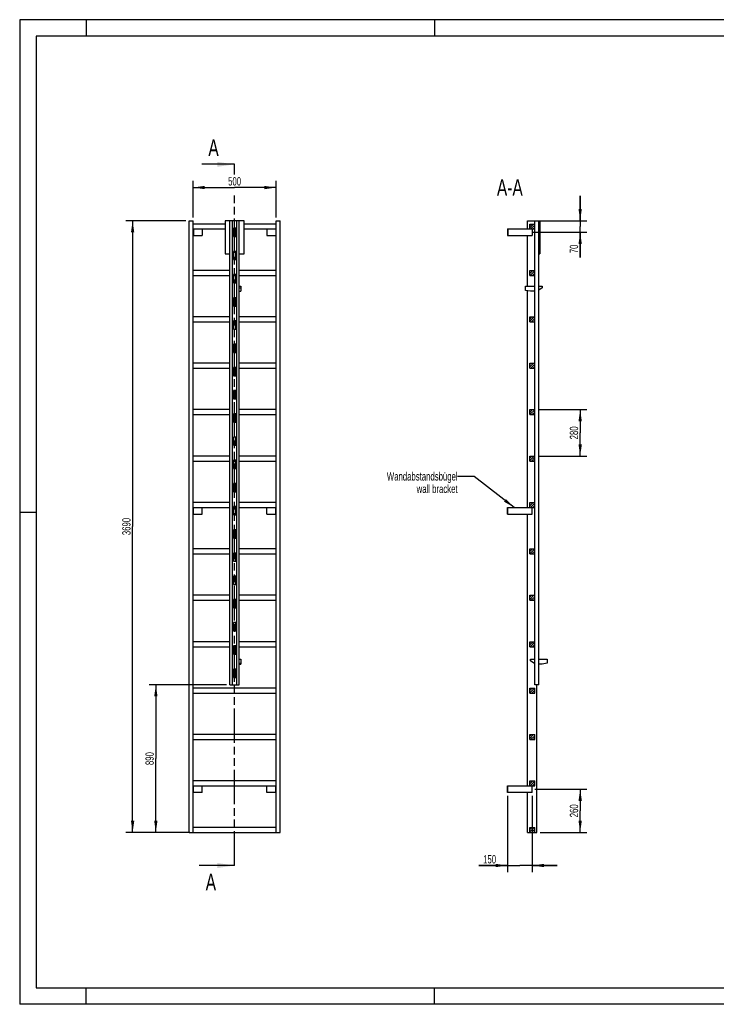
# Model space of a CAD drawing. Header units: millimetres. Extents: x 0 to 8400, y 0 to 5940.
# Tile 1 of 2: x 0 to 4200, y 0 to 5940. Entities that reach past the tile are written whole.
import ezdxf

# ---------------------------------------------------------------- set-up
doc = ezdxf.new("R2010")
doc.units = ezdxf.units.MM
doc.header["$LTSCALE"] = 462
doc.linetypes.add('PHANTOM', pattern=[0.8, 0.45, -0.05, 0.1, -0.05, 0.1, -0.05])
doc.layers.get('0').update_dxf_attribs({"linetype": 'CONTINUOUS'})
for name, color, linetype in [('050_DIMENSIONING', 7, 'CONTINUOUS'), ('053_NOTES', 7, 'CONTINUOUS'), ('HATCHING_BL0', 7, 'CONTINUOUS')]:
    doc.layers.add(name, color=color, linetype=linetype)
doc.styles.get("Standard").update_dxf_attribs({"font": 'txt', "width": 0.7})
doc.dimstyles.new('DIMSTYLE_1', dxfattribs={"dimtxt": 50, "dimasz": 70, "dimexe": 2, "dimexo": 1, "dimtad": 1, "dimdec": 1, "dimtxsty": 'Standard', "dimblk": '_FILLED', "dimblk1": '_FILLED', "dimblk2": '_FILLED', "dimcen": 0.09, "dimazin": 2, "dimtp": 0.8, "dimtm": 0.8, "dimtfac": 1, "dimtdec": 1, "dimtofl": 0, "dimtmove": 0, "dimatfit": 3, "dimldrblk": '_FILLED', "dimfxl": 1, "dimtolj": 1, "dimarcsym": 0})
doc.dimstyles.new('DIMSTYLE_2', dxfattribs={"dimtxt": 50, "dimasz": 70, "dimexe": 2, "dimexo": 1, "dimtad": 1, "dimdec": 1, "dimtxsty": 'Standard', "dimblk": '_FILLED', "dimblk1": '_FILLED', "dimblk2": '_FILLED', "dimcen": 0.09, "dimazin": 2, "dimtp": 0.5, "dimtm": 0.5, "dimtfac": 1, "dimtdec": 1, "dimtofl": 0, "dimtmove": 0, "dimatfit": 3, "dimldrblk": '_FILLED', "dimfxl": 1, "dimtolj": 1, "dimarcsym": 0})
doc.dimstyles.new('DIMSTYLE_3', dxfattribs={"dimtxt": 50, "dimasz": 70, "dimexe": 2, "dimexo": 1, "dimtad": 1, "dimdec": 1, "dimtxsty": 'Standard', "dimblk": '_FILLED', "dimblk1": '_FILLED', "dimblk2": '_FILLED', "dimcen": 0.09, "dimazin": 2, "dimtp": 0.3, "dimtm": 0.3, "dimtfac": 1, "dimtdec": 1, "dimtofl": 0, "dimtmove": 0, "dimatfit": 3, "dimldrblk": '_FILLED', "dimfxl": 1, "dimtolj": 1, "dimarcsym": 0})
doc.dimstyles.new('DIMSTYLE_4', dxfattribs={"dimtxt": 50, "dimasz": 70, "dimexe": 2, "dimexo": 1, "dimtad": 1, "dimtxsty": 'Standard', "dimblk": '_FILLED', "dimblk1": '_FILLED', "dimblk2": '_FILLED', "dimcen": 0.09, "dimazin": 2, "dimtp": 0.5, "dimtm": 0.5, "dimtfac": 1, "dimtofl": 0, "dimtmove": 0, "dimatfit": 3, "dimldrblk": '_FILLED', "dimfxl": 1, "dimtolj": 1, "dimarcsym": 0})
doc.dimstyles.new('DIMSTYLE_5', dxfattribs={"dimtxt": 50, "dimasz": 70, "dimexe": 2, "dimexo": 1, "dimtad": 1, "dimtxsty": 'Standard', "dimblk": '_FILLED', "dimblk1": '_FILLED', "dimblk2": '_FILLED', "dimcen": 0.09, "dimazin": 2, "dimtp": 2, "dimtm": 2, "dimtfac": 1, "dimtofl": 0, "dimtmove": 0, "dimatfit": 3, "dimldrblk": '_FILLED', "dimfxl": 1, "dimtolj": 1, "dimarcsym": 0})
doc.dimstyles.new('DIMSTYLE_6', dxfattribs={"dimtxt": 50, "dimasz": 70, "dimexe": 2, "dimexo": 1, "dimtad": 1, "dimtxsty": 'Standard', "dimblk": '_FILLED', "dimblk1": '_FILLED', "dimblk2": '_FILLED', "dimcen": 0.09, "dimazin": 2, "dimtp": 0.8, "dimtm": 0.8, "dimtfac": 1, "dimtofl": 0, "dimtmove": 0, "dimatfit": 3, "dimldrblk": '_FILLED', "dimfxl": 1, "dimtolj": 1, "dimarcsym": 0})
doc.dimstyles.get("Standard").update_dxf_attribs({"dimtxt": 50, "dimasz": 70, "dimexe": 2, "dimexo": 1, "dimtad": 1, "dimtxsty": 'Standard', "dimblk": '_FILLED', "dimblk1": '_FILLED', "dimblk2": '_FILLED', "dimcen": 0.09, "dimazin": 2, "dimtol": 1, "dimtp": 0.01, "dimtm": 0.01, "dimtfac": 1, "dimtofl": 0, "dimtmove": 0, "dimatfit": 3, "dimldrblk": '_FILLED', "dimfxl": 1, "dimtolj": 1, "dimarcsym": 0})

# ---------------------------------------------------------------- blocks, each defined once
blk = doc.blocks.new('_FILLED')
at = {"color": 0, "linetype": 'ByBlock'}
blk.add_solid([(0, 0), (-1, 0.143), (-1, -0.143)], dxfattribs=at)
blk = doc.blocks.new('*D2')
at = {"layer": '050_DIMENSIONING', "color": 2, "linetype": 'Continuous', "transparency": 16777216}
for p, q in [((1045.8, 4747.4), (1045.8, 4967.4)), ((1545.8, 4747.4), (1545.8, 4967.4)), ((1045.8, 4927.4), (1295.8, 4927.4)), ((1545.8, 4927.4), (1295.8, 4927.4))]:
    blk.add_line(p, q, dxfattribs=at)
at = {"layer": '050_DIMENSIONING', "color": 2, "linetype": 'Continuous', "transparency": 16777216, "xscale": 70, "yscale": 70, "zscale": 70, "rotation": 180}
blk.add_blockref('_FILLED', (1045.8, 4927.4), dxfattribs=at)
at = {"layer": '050_DIMENSIONING', "color": 2, "linetype": 'Continuous', "transparency": 16777216, "xscale": 70, "yscale": 70, "zscale": 70}
blk.add_blockref('_FILLED', (1545.8, 4927.4), dxfattribs=at)
at = {"layer": '050_DIMENSIONING', "color": 2, "linetype": 'Continuous', "transparency": 16777216, "insert": (1295.8, 4989.9), "char_height": 50, "width": 171.429, "attachment_point": 2, "line_spacing_factor": 0.9}
blk.add_mtext('500', dxfattribs=at)
blk = doc.blocks.new('*D3')
at = {"layer": '050_DIMENSIONING', "color": 2, "linetype": 'Continuous', "transparency": 16777216}
for p, q in [((3106.7, 1297.4), (3419.3, 1297.4)), ((3379.3, 1297.4), (3379.3, 1167.4)), ((3379.3, 1037.4), (3379.3, 1167.4)), ((3138.8, 1037.4), (3419.3, 1037.4))]:
    blk.add_line(p, q, dxfattribs=at)
at = {"layer": '050_DIMENSIONING', "color": 2, "linetype": 'Continuous', "transparency": 16777216, "xscale": 70, "yscale": 70, "zscale": 70}
for p, rotation in [((3379.3, 1297.4), 90), ((3379.3, 1037.4), 270)]:
    blk.add_blockref('_FILLED', p, dxfattribs=dict(at, rotation=rotation))
at = {"layer": '050_DIMENSIONING', "color": 2, "linetype": 'Continuous', "transparency": 16777216, "insert": (3316.8, 1167.4), "char_height": 50, "width": 176.786, "attachment_point": 2, "rotation": 90, "line_spacing_factor": 0.9}
blk.add_mtext('260', dxfattribs=at)
blk = doc.blocks.new('*D4')
at = {"layer": '050_DIMENSIONING', "color": 2, "linetype": 'Continuous', "transparency": 16777216}
for p, q in [((3379.3, 4727.4), (3379.3, 4877.4)), ((3379.3, 4877.4), (3379.3, 4692.4)), ((3138.8, 4727.4), (3419.3, 4727.4)), ((3095.9, 4657.4), (3419.3, 4657.4)), ((3379.3, 4504.7), (3379.3, 4692.4)), ((3379.3, 4657.4), (3379.3, 4504.7))]:
    blk.add_line(p, q, dxfattribs=at)
at = {"layer": '050_DIMENSIONING', "color": 2, "linetype": 'Continuous', "transparency": 16777216, "xscale": 70, "yscale": 70, "zscale": 70}
for p, rotation in [((3379.3, 4727.4), 270), ((3379.3, 4657.4), 90)]:
    blk.add_blockref('_FILLED', p, dxfattribs=dict(at, rotation=rotation))
at = {"layer": '050_DIMENSIONING', "color": 2, "linetype": 'Continuous', "transparency": 16777216, "insert": (3316.8, 4583.3), "char_height": 50, "width": 117.857, "attachment_point": 3, "rotation": 90, "line_spacing_factor": 0.9}
blk.add_mtext('70', dxfattribs=at)
blk = doc.blocks.new('*D5')
at = {"layer": '050_DIMENSIONING', "color": 2, "linetype": 'Continuous', "transparency": 16777216}
for p, q in [((2940.3, 1257.4), (2940.3, 797.4)), ((3090.3, 1257.4), (3090.3, 797.4)), ((2940.3, 837.4), (2768.9, 837.4)), ((2768.9, 837.4), (3015.3, 837.4)), ((3240.3, 837.4), (3015.3, 837.4)), ((3090.3, 837.4), (3240.3, 837.4))]:
    blk.add_line(p, q, dxfattribs=at)
at = {"layer": '050_DIMENSIONING', "color": 2, "linetype": 'Continuous', "transparency": 16777216, "xscale": 70, "yscale": 70, "zscale": 70}
blk.add_blockref('_FILLED', (2940.3, 837.4), dxfattribs=at)
at = {"layer": '050_DIMENSIONING', "color": 2, "linetype": 'Continuous', "transparency": 16777216, "xscale": 70, "yscale": 70, "zscale": 70, "rotation": 180}
blk.add_blockref('_FILLED', (3090.3, 837.4), dxfattribs=at)
at = {"layer": '050_DIMENSIONING', "color": 2, "linetype": 'Continuous', "transparency": 16777216, "insert": (2872.5, 899.9), "char_height": 50, "width": 155.357, "attachment_point": 3, "line_spacing_factor": 0.9}
blk.add_mtext('150', dxfattribs=at)
blk = doc.blocks.new('*D6')
at = {"layer": '050_DIMENSIONING', "color": 2, "linetype": 'Continuous', "transparency": 16777216}
for p, q in [((1000.8, 4727.4), (640.8, 4727.4)), ((680.8, 4727.4), (680.8, 2882.4)), ((680.8, 1037.4), (680.8, 2882.4)), ((1000.8, 1037.4), (640.8, 1037.4))]:
    blk.add_line(p, q, dxfattribs=at)
at = {"layer": '050_DIMENSIONING', "color": 2, "linetype": 'Continuous', "transparency": 16777216, "xscale": 70, "yscale": 70, "zscale": 70}
for p, rotation in [((680.8, 4727.4), 90), ((680.8, 1037.4), 270)]:
    blk.add_blockref('_FILLED', p, dxfattribs=dict(at, rotation=rotation))
at = {"layer": '050_DIMENSIONING', "color": 2, "linetype": 'Continuous', "transparency": 16777216, "insert": (618.3, 2882.4), "char_height": 50, "width": 230.357, "attachment_point": 2, "rotation": 90, "line_spacing_factor": 0.9}
blk.add_mtext('3690', dxfattribs=at)
blk = doc.blocks.new('*D7')
at = {"layer": '050_DIMENSIONING', "color": 2, "linetype": 'Continuous', "transparency": 16777216}
for p, q in [((1247.8, 1927.4), (780.8, 1927.4)), ((820.8, 1927.4), (820.8, 1482.4)), ((820.8, 1037.4), (820.8, 1482.4)), ((1025.8, 1037.4), (780.8, 1037.4))]:
    blk.add_line(p, q, dxfattribs=at)
at = {"layer": '050_DIMENSIONING', "color": 2, "linetype": 'Continuous', "transparency": 16777216, "xscale": 70, "yscale": 70, "zscale": 70}
for p, rotation in [((820.8, 1927.4), 90), ((820.8, 1037.4), 270)]:
    blk.add_blockref('_FILLED', p, dxfattribs=dict(at, rotation=rotation))
at = {"layer": '050_DIMENSIONING', "color": 2, "linetype": 'Continuous', "transparency": 16777216, "insert": (758.3, 1482.4), "char_height": 50, "width": 176.786, "attachment_point": 2, "rotation": 90, "line_spacing_factor": 0.9}
blk.add_mtext('890', dxfattribs=at)
blk = doc.blocks.new('*D8')
at = {"layer": '050_DIMENSIONING', "color": 2, "linetype": 'Continuous', "transparency": 16777216}
for p, q in [((3125.3, 3587.4), (3419.3, 3587.4)), ((3379.3, 3587.4), (3379.3, 3447.4)), ((3379.3, 3307.4), (3379.3, 3447.4)), ((3125.3, 3307.4), (3419.3, 3307.4))]:
    blk.add_line(p, q, dxfattribs=at)
at = {"layer": '050_DIMENSIONING', "color": 2, "linetype": 'Continuous', "transparency": 16777216, "xscale": 70, "yscale": 70, "zscale": 70}
for p, rotation in [((3379.3, 3587.4), 90), ((3379.3, 3307.4), 270)]:
    blk.add_blockref('_FILLED', p, dxfattribs=dict(at, rotation=rotation))
at = {"layer": '050_DIMENSIONING', "color": 2, "linetype": 'Continuous', "transparency": 16777216, "insert": (3316.8, 3447.4), "char_height": 50, "width": 176.786, "attachment_point": 2, "rotation": 90, "line_spacing_factor": 0.9}
blk.add_mtext('280', dxfattribs=at)
blk = doc.blocks.new('XSEC_FILLED')
at = {"color": 0, "linetype": 'ByBlock'}
blk.add_solid([(0, 0), (-1, 0.143), (-1, -0.143)], dxfattribs=at)
blk = doc.blocks.new('HATCHING_BL0', base_point=(1189, 2952.4))
at = {"layer": 'HATCHING_BL0', "color": 7, "linetype": 'PHANTOM'}
for p, q in [((1295.8, 5006.2), (1295.8, 5067.4)), ((1295.8, 837.4), (1295.8, 4901.8))]:
    blk.add_line(p, q, dxfattribs=at)
at = {"layer": 'HATCHING_BL0', "color": 7, "linetype": 'Continuous', "char_height": 100, "width": 128.571, "attachment_point": 1, "line_spacing_factor": 0.9}
for insert in [(1137.5, 5217.4), (1121.4, 787.4)]:
    blk.add_mtext('A', dxfattribs=dict(at, insert=insert))
at = {"layer": 'HATCHING_BL0', "color": 7, "linetype": 'Continuous'}
for points in [[(1295.8, 5067.4), (1098.2, 5067.4)], [(1295.8, 837.4), (1082.1, 837.4)]]:
    blk.add_leader(points, dimstyle='Standard', override={"dimasz": 105, "dimtad": 0, "dimldrblk": 'XSEC_FILLED'}, dxfattribs=at)

msp = doc.modelspace()

# ---------------------------------------------------------------- hatches: boundary and pattern name
at = {"linetype": 'Continuous'}
h = msp.add_hatch(dxfattribs=at)
h.set_pattern_fill('A', color=2, scale=9.722718, angle=45, style=0, pattern_type=0)
h.set_pattern_definition([(45, (0, 0), (-6.875, 6.875), [])])
edge = h.paths.add_edge_path()
edge.add_line((3105.344, 1037.417), (3075.344, 1037.417))
edge.add_line((3075.344, 1037.417), (3075.344, 1067.417))
edge.add_line((3075.344, 1067.417), (3105.344, 1067.417))
edge.add_line((3105.344, 1037.417), (3105.344, 1067.417))
edge = h.paths.add_edge_path()
edge.add_line((3075.344, 1317.417), (3075.344, 1347.417))
edge.add_line((3075.344, 1347.417), (3105.344, 1347.417))
edge.add_line((3105.344, 1317.417), (3105.344, 1347.417))
edge.add_line((3075.344, 1317.417), (3105.344, 1317.417))
edge = h.paths.add_edge_path()
edge.add_line((3075.344, 1597.417), (3075.344, 1627.417))
edge.add_line((3075.344, 1627.417), (3105.344, 1627.417))
edge.add_line((3105.344, 1597.417), (3105.344, 1627.417))
edge.add_line((3075.344, 1597.417), (3105.344, 1597.417))
edge = h.paths.add_edge_path()
edge.add_line((3075.344, 1877.417), (3075.344, 1907.417))
edge.add_line((3075.344, 1907.417), (3105.344, 1907.417))
edge.add_line((3105.344, 1877.417), (3105.344, 1907.417))
edge.add_line((3075.344, 1877.417), (3105.344, 1877.417))
edge = h.paths.add_edge_path()
edge.add_line((3075.344, 2157.417), (3075.344, 2187.417))
edge.add_line((3075.344, 2187.417), (3105.344, 2187.417))
edge.add_line((3105.344, 2157.417), (3105.344, 2187.417))
edge.add_line((3075.344, 2157.417), (3105.344, 2157.417))
edge = h.paths.add_edge_path()
edge.add_line((3075.344, 2437.417), (3075.344, 2467.417))
edge.add_line((3075.344, 2467.417), (3105.344, 2467.417))
edge.add_line((3105.344, 2437.417), (3105.344, 2467.417))
edge.add_line((3075.344, 2437.417), (3105.344, 2437.417))
edge = h.paths.add_edge_path()
edge.add_line((3075.344, 2717.417), (3075.344, 2747.417))
edge.add_line((3075.344, 2747.417), (3105.344, 2747.417))
edge.add_line((3105.344, 2717.417), (3105.344, 2747.417))
edge.add_line((3075.344, 2717.417), (3105.344, 2717.417))
edge = h.paths.add_edge_path()
edge.add_line((3075.344, 2997.417), (3075.344, 3027.417))
edge.add_line((3075.344, 3027.417), (3105.344, 3027.417))
edge.add_line((3105.344, 2997.417), (3105.344, 3027.417))
edge.add_line((3075.344, 2997.417), (3105.344, 2997.417))
edge = h.paths.add_edge_path()
edge.add_line((3075.344, 3277.417), (3075.344, 3307.417))
edge.add_line((3075.344, 3307.417), (3105.344, 3307.417))
edge.add_line((3105.344, 3277.417), (3105.344, 3307.417))
edge.add_line((3075.344, 3277.417), (3105.344, 3277.417))
edge = h.paths.add_edge_path()
edge.add_line((3075.344, 3557.417), (3075.344, 3587.417))
edge.add_line((3075.344, 3587.417), (3105.344, 3587.417))
edge.add_line((3105.344, 3557.417), (3105.344, 3587.417))
edge.add_line((3075.344, 3557.417), (3105.344, 3557.417))
edge = h.paths.add_edge_path()
edge.add_line((3075.344, 3837.417), (3075.344, 3867.417))
edge.add_line((3075.344, 3867.417), (3105.344, 3867.417))
edge.add_line((3105.344, 3837.417), (3105.344, 3867.417))
edge.add_line((3075.344, 3837.417), (3105.344, 3837.417))
edge = h.paths.add_edge_path()
edge.add_line((3075.344, 4117.417), (3075.344, 4147.417))
edge.add_line((3075.344, 4147.417), (3105.344, 4147.417))
edge.add_line((3105.344, 4117.417), (3105.344, 4147.417))
edge.add_line((3075.344, 4117.417), (3105.344, 4117.417))
edge = h.paths.add_edge_path()
edge.add_line((3075.344, 4397.417), (3075.344, 4427.417))
edge.add_line((3075.344, 4427.417), (3105.344, 4427.417))
edge.add_line((3105.344, 4397.417), (3105.344, 4427.417))
edge.add_line((3075.344, 4397.417), (3105.344, 4397.417))
edge = h.paths.add_edge_path()
edge.add_line((3075.344, 4677.417), (3075.344, 4707.417))
edge.add_line((3075.344, 4707.417), (3105.344, 4707.417))
edge.add_line((3105.344, 4677.417), (3105.344, 4707.417))
edge.add_line((3075.344, 4677.417), (3105.344, 4677.417))
edge = h.paths.add_edge_path()
edge.add_line((3105.444, 1972.417), (3105.444, 1927.417))
edge.add_line((3106.344, 1972.417), (3105.444, 1972.417))
edge.add_line((3106.344, 1972.417), (3106.344, 1927.417))
edge.add_line((3106.344, 1927.417), (3105.444, 1927.417))
edge = h.paths.add_edge_path()
edge.add_line((3105.444, 2112.417), (3105.444, 2022.417))
edge.add_line((3106.344, 2112.417), (3105.444, 2112.417))
edge.add_line((3106.344, 2112.417), (3106.344, 2022.417))
edge.add_line((3106.344, 2022.417), (3105.444, 2022.417))
edge = h.paths.add_edge_path()
edge.add_line((3105.444, 2252.417), (3105.444, 2162.417))
edge.add_line((3106.344, 2252.417), (3105.444, 2252.417))
edge.add_line((3106.344, 2252.417), (3106.344, 2162.417))
edge.add_line((3106.344, 2162.417), (3105.444, 2162.417))
edge = h.paths.add_edge_path()
edge.add_line((3105.444, 2392.417), (3105.444, 2302.417))
edge.add_line((3106.344, 2392.417), (3105.444, 2392.417))
edge.add_line((3106.344, 2392.417), (3106.344, 2302.417))
edge.add_line((3106.344, 2302.417), (3105.444, 2302.417))
edge = h.paths.add_edge_path()
edge.add_line((3105.444, 2532.417), (3105.444, 2442.417))
edge.add_line((3106.344, 2532.417), (3105.444, 2532.417))
edge.add_line((3106.344, 2532.417), (3106.344, 2442.417))
edge.add_line((3106.344, 2442.417), (3105.444, 2442.417))
edge = h.paths.add_edge_path()
edge.add_line((3105.444, 2672.417), (3105.444, 2582.417))
edge.add_line((3106.344, 2672.417), (3105.444, 2672.417))
edge.add_line((3106.344, 2672.417), (3106.344, 2582.417))
edge.add_line((3106.344, 2582.417), (3105.444, 2582.417))
edge = h.paths.add_edge_path()
edge.add_line((3105.444, 2812.417), (3105.444, 2722.417))
edge.add_line((3106.344, 2812.417), (3105.444, 2812.417))
edge.add_line((3106.344, 2812.417), (3106.344, 2722.417))
edge.add_line((3106.344, 2722.417), (3105.444, 2722.417))
edge = h.paths.add_edge_path()
edge.add_line((3105.444, 2952.417), (3105.444, 2862.417))
edge.add_line((3106.344, 2952.417), (3105.444, 2952.417))
edge.add_line((3106.344, 2952.417), (3106.344, 2862.417))
edge.add_line((3106.344, 2862.417), (3105.444, 2862.417))
edge = h.paths.add_edge_path()
edge.add_line((3106.344, 4727.417), (3105.444, 4727.417))
edge.add_line((3106.344, 4727.417), (3106.344, 4682.417))
edge.add_line((3106.344, 4682.417), (3105.444, 4682.417))
edge.add_line((3105.444, 4727.417), (3105.444, 4682.417))
edge = h.paths.add_edge_path()
edge.add_line((3105.444, 3092.417), (3105.444, 3002.417))
edge.add_line((3106.344, 3092.417), (3105.444, 3092.417))
edge.add_line((3106.344, 3092.417), (3106.344, 3002.417))
edge.add_line((3106.344, 3002.417), (3105.444, 3002.417))
edge = h.paths.add_edge_path()
edge.add_line((3105.444, 3232.417), (3105.444, 3142.417))
edge.add_line((3106.344, 3232.417), (3105.444, 3232.417))
edge.add_line((3106.344, 3232.417), (3106.344, 3142.417))
edge.add_line((3106.344, 3142.417), (3105.444, 3142.417))
edge = h.paths.add_edge_path()
edge.add_line((3105.444, 3372.417), (3105.444, 3282.417))
edge.add_line((3106.344, 3372.417), (3105.444, 3372.417))
edge.add_line((3106.344, 3372.417), (3106.344, 3282.417))
edge.add_line((3106.344, 3282.417), (3105.444, 3282.417))
edge = h.paths.add_edge_path()
edge.add_line((3105.444, 3512.417), (3105.444, 3422.417))
edge.add_line((3106.344, 3512.417), (3105.444, 3512.417))
edge.add_line((3106.344, 3512.417), (3106.344, 3422.417))
edge.add_line((3106.344, 3422.417), (3105.444, 3422.417))
edge = h.paths.add_edge_path()
edge.add_line((3105.444, 3652.417), (3105.444, 3562.417))
edge.add_line((3106.344, 3652.417), (3105.444, 3652.417))
edge.add_line((3106.344, 3652.417), (3106.344, 3562.417))
edge.add_line((3106.344, 3562.417), (3105.444, 3562.417))
edge = h.paths.add_edge_path()
edge.add_line((3105.444, 3792.417), (3105.444, 3702.417))
edge.add_line((3106.344, 3792.417), (3105.444, 3792.417))
edge.add_line((3106.344, 3792.417), (3106.344, 3702.417))
edge.add_line((3106.344, 3702.417), (3105.444, 3702.417))
edge = h.paths.add_edge_path()
edge.add_line((3105.444, 3932.417), (3105.444, 3842.417))
edge.add_line((3106.344, 3932.417), (3105.444, 3932.417))
edge.add_line((3106.344, 3932.417), (3106.344, 3842.417))
edge.add_line((3106.344, 3842.417), (3105.444, 3842.417))
edge = h.paths.add_edge_path()
edge.add_line((3106.344, 4632.417), (3105.444, 4632.417))
edge.add_line((3106.344, 4632.417), (3106.344, 4542.417))
edge.add_line((3106.344, 4542.417), (3105.444, 4542.417))
edge.add_line((3105.444, 4632.417), (3105.444, 4542.417))
edge = h.paths.add_edge_path()
edge.add_line((3106.344, 4492.417), (3105.444, 4492.417))
edge.add_line((3106.344, 4492.417), (3106.344, 4402.417))
edge.add_line((3106.344, 4402.417), (3105.444, 4402.417))
edge.add_line((3105.444, 4492.417), (3105.444, 4402.417))
edge = h.paths.add_edge_path()
edge.add_line((3106.344, 4352.417), (3105.444, 4352.417))
edge.add_line((3106.344, 4352.417), (3106.344, 4262.417))
edge.add_line((3106.344, 4262.417), (3105.444, 4262.417))
edge.add_line((3105.444, 4352.417), (3105.444, 4262.417))
edge = h.paths.add_edge_path()
edge.add_line((3106.344, 4212.417), (3105.444, 4212.417))
edge.add_line((3106.344, 4212.417), (3106.344, 4122.417))
edge.add_line((3106.344, 4122.417), (3105.444, 4122.417))
edge.add_line((3105.444, 4212.417), (3105.444, 4122.417))
edge = h.paths.add_edge_path()
edge.add_line((3106.344, 4072.417), (3105.444, 4072.417))
edge.add_line((3106.344, 4072.417), (3106.344, 3982.417))
edge.add_line((3106.344, 3982.417), (3105.444, 3982.417))
edge.add_line((3105.444, 4072.417), (3105.444, 3982.417))

# ---------------------------------------------------------------- linework, layer by layer
at = {"color": 3, "linetype": 'Continuous'}
for p, q in [((0, 5940), (0, 0)), ((8400, 5940), (0, 5940)), ((400, 5940), (400, 5840)), ((2500, 5940), (2500, 5840)), ((0, 2970), (100, 2970)), ((400, 0), (400, 100)), ((2500, 0), (2500, 100)), ((8400, 0), (0, 0))]:
    msp.add_line(p, q, dxfattribs=at)
at = {"color": 5, "linetype": 'Continuous'}
for p, q in [((100, 5840), (100, 100)), ((8300, 5840), (100, 5840)), ((100, 100), (8300, 100))]:
    msp.add_line(p, q, dxfattribs=at)
at = {"color": 7, "linetype": 'Continuous'}
for p, q in [((1020.833, 1037.417), (1020.833, 4727.417)), ((1020.833, 4727.417), (1045.833, 4727.417)), ((1045.833, 1037.417), (1045.833, 4727.417)), ((1237.833, 4707.417), (1045.833, 4707.417)), ((1237.833, 4727.417), (1237.833, 4527.417)), ((1353.833, 4727.417), (1237.833, 4727.417)), ((1267.833, 1927.417), (1267.833, 4727.417)), ((1282.833, 1927.417), (1282.833, 4727.417)), ((1308.833, 1927.417), (1308.833, 4727.417)), ((1323.833, 1927.417), (1323.833, 4727.417)), ((1353.833, 4527.417), (1353.833, 4727.417)), ((1545.833, 4707.417), (1353.833, 4707.417)), ((1545.833, 1037.417), (1545.833, 4727.417)), ((1545.833, 4727.417), (1570.833, 4727.417)), ((1570.833, 1037.417), (1570.833, 4727.417)), ((3061.844, 4677.417), (3061.844, 4727.417)), ((3061.844, 4727.417), (3135.444, 4727.417)), ((3075.344, 4677.417), (3075.344, 4707.417)), ((3075.344, 4707.417), (3105.344, 4707.417)), ((3105.344, 4677.417), (3105.344, 4707.417)), ((3105.444, 1927.417), (3105.444, 4727.417)), ((3106.344, 1927.417), (3106.344, 4727.417)), ((3128.344, 4727.417), (3128.344, 1927.417)), ((3129.344, 1927.417), (3129.344, 4727.417)), ((3135.444, 4727.417), (3135.444, 4527.417)), ((1045.833, 4677.417), (1237.833, 4677.417)), ((1045.833, 4637.417), (1100.833, 4637.417)), ((1047.833, 4677.417), (1047.833, 4637.417)), ((1100.833, 4677.417), (1100.833, 4637.417)), ((1288.833, 4682.417), (1288.833, 4632.417)), ((1302.833, 4682.417), (1288.833, 4682.417)), ((1288.833, 4677.417), (1302.833, 4677.417)), ((1302.833, 4632.417), (1302.833, 4682.417)), ((1353.833, 4677.417), (1545.833, 4677.417)), ((1490.833, 4677.417), (1490.833, 4637.417)), ((1490.833, 4637.417), (1545.833, 4637.417)), ((1543.833, 4677.417), (1543.833, 4637.417)), ((2940.344, 4677.417), (2940.344, 4637.417)), ((2940.344, 4677.417), (3105.344, 4677.417)), ((2940.344, 4637.417), (3090.344, 4637.417)), ((2942.344, 4677.417), (2942.344, 4637.417)), ((3061.844, 4331.917), (3061.844, 4637.417)), ((3090.344, 4677.417), (3090.344, 4637.417)), ((3106.344, 4682.417), (3105.444, 4682.417)), ((1288.833, 4632.417), (1302.833, 4632.417)), ((3106.344, 4632.417), (3105.444, 4632.417)), ((1237.833, 4527.417), (1267.833, 4527.417)), ((1288.833, 4542.417), (1288.833, 4492.417)), ((1302.833, 4542.417), (1288.833, 4542.417)), ((1302.833, 4492.417), (1302.833, 4542.417)), ((1323.833, 4527.417), (1353.833, 4527.417)), ((3106.344, 4542.417), (3105.444, 4542.417)), ((3129.344, 4527.417), (3135.444, 4527.417)), ((1288.833, 4492.417), (1302.833, 4492.417)), ((3106.344, 4492.417), (3105.444, 4492.417)), ((1267.833, 4427.417), (1045.833, 4427.417)), ((1045.833, 4397.417), (1267.833, 4397.417)), ((1288.833, 4402.417), (1288.833, 4352.417)), ((1302.833, 4402.417), (1288.833, 4402.417)), ((1288.833, 4397.417), (1302.833, 4397.417)), ((1302.833, 4352.417), (1302.833, 4402.417)), ((1545.833, 4427.417), (1323.833, 4427.417)), ((1323.833, 4397.417), (1545.833, 4397.417)), ((3075.344, 4397.417), (3075.344, 4427.417)), ((3075.344, 4427.417), (3105.344, 4427.417)), ((3075.344, 4397.417), (3105.344, 4397.417)), ((3105.344, 4397.417), (3105.344, 4427.417)), ((3106.344, 4402.417), (3105.444, 4402.417)), ((1288.833, 4352.417), (1302.833, 4352.417)), ((3106.344, 4352.417), (3105.444, 4352.417)), ((1323.833, 4331.917), (1333.833, 4331.917)), ((1323.833, 4321.917), (1333.833, 4321.917)), ((1323.833, 4301.917), (1333.833, 4301.917)), ((1333.833, 4331.917), (1333.833, 4301.917)), ((3049.444, 4306.917), (3049.444, 4331.917)), ((3049.444, 4331.917), (3105.444, 4331.917)), ((3079.444, 4301.917), (3049.444, 4306.917)), ((3061.844, 2997.417), (3061.844, 4304.851)), ((3105.444, 4301.917), (3079.444, 4301.917)), ((3129.344, 4331.917), (3149.444, 4331.917)), ((3149.444, 4321.917), (3129.344, 4308.517)), ((3149.444, 4331.917), (3149.444, 4321.917)), ((1288.833, 4262.417), (1288.833, 4212.417)), ((1302.833, 4262.417), (1288.833, 4262.417)), ((1302.833, 4212.417), (1302.833, 4262.417)), ((3106.344, 4262.417), (3105.444, 4262.417)), ((1288.833, 4212.417), (1302.833, 4212.417)), ((3106.344, 4212.417), (3105.444, 4212.417)), ((1267.833, 4147.417), (1045.833, 4147.417)), ((1045.833, 4117.417), (1267.833, 4117.417)), ((1288.833, 4122.417), (1288.833, 4072.417)), ((1302.833, 4122.417), (1288.833, 4122.417)), ((1288.833, 4117.417), (1302.833, 4117.417)), ((1302.833, 4072.417), (1302.833, 4122.417)), ((1545.833, 4147.417), (1323.833, 4147.417)), ((1323.833, 4117.417), (1545.833, 4117.417)), ((3075.344, 4117.417), (3075.344, 4147.417)), ((3075.344, 4147.417), (3105.344, 4147.417)), ((3075.344, 4117.417), (3105.344, 4117.417)), ((3105.344, 4117.417), (3105.344, 4147.417)), ((3106.344, 4122.417), (3105.444, 4122.417)), ((1288.833, 4072.417), (1302.833, 4072.417)), ((3106.344, 4072.417), (3105.444, 4072.417)), ((1288.833, 3982.417), (1288.833, 3932.417)), ((1302.833, 3982.417), (1288.833, 3982.417)), ((1302.833, 3932.417), (1302.833, 3982.417)), ((3106.344, 3982.417), (3105.444, 3982.417)), ((1288.833, 3932.417), (1302.833, 3932.417)), ((3106.344, 3932.417), (3105.444, 3932.417)), ((1267.833, 3867.417), (1045.833, 3867.417)), ((1545.833, 3867.417), (1323.833, 3867.417)), ((3075.344, 3837.417), (3075.344, 3867.417)), ((3075.344, 3867.417), (3105.344, 3867.417)), ((3105.344, 3837.417), (3105.344, 3867.417)), ((1045.833, 3837.417), (1267.833, 3837.417)), ((1288.833, 3842.417), (1288.833, 3792.417)), ((1302.833, 3842.417), (1288.833, 3842.417)), ((1288.833, 3837.417), (1302.833, 3837.417)), ((1302.833, 3792.417), (1302.833, 3842.417)), ((1323.833, 3837.417), (1545.833, 3837.417)), ((3075.344, 3837.417), (3105.344, 3837.417)), ((3106.344, 3842.417), (3105.444, 3842.417)), ((1288.833, 3792.417), (1302.833, 3792.417)), ((3106.344, 3792.417), (3105.444, 3792.417)), ((1288.833, 3702.417), (1288.833, 3652.417)), ((1302.833, 3702.417), (1288.833, 3702.417)), ((1302.833, 3652.417), (1302.833, 3702.417)), ((3106.344, 3702.417), (3105.444, 3702.417)), ((1288.833, 3652.417), (1302.833, 3652.417)), ((3106.344, 3652.417), (3105.444, 3652.417)), ((1267.833, 3587.417), (1045.833, 3587.417)), ((1545.833, 3587.417), (1323.833, 3587.417)), ((3075.344, 3557.417), (3075.344, 3587.417)), ((3075.344, 3587.417), (3105.344, 3587.417)), ((3105.344, 3557.417), (3105.344, 3587.417)), ((1045.833, 3557.417), (1267.833, 3557.417)), ((1288.833, 3562.417), (1288.833, 3512.417)), ((1302.833, 3562.417), (1288.833, 3562.417)), ((1288.833, 3557.417), (1302.833, 3557.417)), ((1288.833, 3512.417), (1302.833, 3512.417)), ((1302.833, 3512.417), (1302.833, 3562.417)), ((1323.833, 3557.417), (1545.833, 3557.417)), ((3075.344, 3557.417), (3105.344, 3557.417)), ((3106.344, 3562.417), (3105.444, 3562.417)), ((3106.344, 3512.417), (3105.444, 3512.417)), ((1288.833, 3422.417), (1288.833, 3372.417)), ((1302.833, 3422.417), (1288.833, 3422.417)), ((1302.833, 3372.417), (1302.833, 3422.417)), ((3106.344, 3422.417), (3105.444, 3422.417)), ((1288.833, 3372.417), (1302.833, 3372.417)), ((3106.344, 3372.417), (3105.444, 3372.417)), ((1267.833, 3307.417), (1045.833, 3307.417)), ((1045.833, 3277.417), (1267.833, 3277.417)), ((1288.833, 3282.417), (1288.833, 3232.417)), ((1302.833, 3282.417), (1288.833, 3282.417)), ((1288.833, 3277.417), (1302.833, 3277.417)), ((1302.833, 3232.417), (1302.833, 3282.417)), ((1545.833, 3307.417), (1323.833, 3307.417)), ((1323.833, 3277.417), (1545.833, 3277.417)), ((3075.344, 3277.417), (3075.344, 3307.417)), ((3075.344, 3307.417), (3105.344, 3307.417)), ((3075.344, 3277.417), (3105.344, 3277.417)), ((3105.344, 3277.417), (3105.344, 3307.417)), ((3106.344, 3282.417), (3105.444, 3282.417)), ((1288.833, 3232.417), (1302.833, 3232.417)), ((3106.344, 3232.417), (3105.444, 3232.417)), ((1288.833, 3142.417), (1288.833, 3092.417)), ((1302.833, 3142.417), (1288.833, 3142.417)), ((1288.833, 3092.417), (1302.833, 3092.417)), ((1302.833, 3092.417), (1302.833, 3142.417)), ((3106.344, 3142.417), (3105.444, 3142.417)), ((3106.344, 3092.417), (3105.444, 3092.417)), ((1267.833, 3027.417), (1045.833, 3027.417)), ((1045.833, 2997.417), (1267.833, 2997.417)), ((1047.833, 2957.417), (1047.833, 2997.417)), ((1100.833, 2957.417), (1100.833, 2997.417)), ((1288.833, 3002.417), (1288.833, 2952.417)), ((1302.833, 3002.417), (1288.833, 3002.417)), ((1288.833, 2997.417), (1302.833, 2997.417)), ((1302.833, 2952.417), (1302.833, 3002.417)), ((1545.833, 3027.417), (1323.833, 3027.417)), ((1323.833, 2997.417), (1545.833, 2997.417)), ((1490.833, 2957.417), (1490.833, 2997.417)), ((1543.833, 2957.417), (1543.833, 2997.417)), ((2940.344, 2957.417), (2940.344, 2997.417)), ((2940.344, 2997.417), (3105.344, 2997.417)), ((2942.344, 2957.417), (2942.344, 2997.417)), ((3075.344, 2997.417), (3075.344, 3027.417)), ((3075.344, 3027.417), (3105.344, 3027.417)), ((3090.344, 2957.417), (3090.344, 2997.417)), ((3105.344, 2997.417), (3105.344, 3027.417)), ((3106.344, 3002.417), (3105.444, 3002.417)), ((1045.833, 2957.417), (1100.833, 2957.417)), ((1288.833, 2952.417), (1302.833, 2952.417)), ((1490.833, 2957.417), (1545.833, 2957.417)), ((2940.344, 2957.417), (3090.344, 2957.417)), ((3061.844, 1317.417), (3061.844, 2957.417)), ((3106.344, 2952.417), (3105.444, 2952.417)), ((1288.833, 2862.417), (1288.833, 2812.417)), ((1302.833, 2862.417), (1288.833, 2862.417)), ((1302.833, 2812.417), (1302.833, 2862.417)), ((3106.344, 2862.417), (3105.444, 2862.417)), ((1288.833, 2812.417), (1302.833, 2812.417)), ((3106.344, 2812.417), (3105.444, 2812.417)), ((1267.833, 2747.417), (1045.833, 2747.417)), ((1545.833, 2747.417), (1323.833, 2747.417)), ((3075.344, 2747.417), (3105.344, 2747.417)), ((3075.344, 2717.417), (3075.344, 2747.417)), ((3105.344, 2717.417), (3105.344, 2747.417)), ((1045.833, 2717.417), (1267.833, 2717.417)), ((1302.833, 2722.417), (1288.833, 2722.417)), ((1288.833, 2722.417), (1288.833, 2672.417)), ((1288.833, 2717.417), (1302.833, 2717.417)), ((1302.833, 2672.417), (1302.833, 2722.417)), ((1323.833, 2717.417), (1545.833, 2717.417)), ((3075.344, 2717.417), (3105.344, 2717.417)), ((3106.344, 2722.417), (3105.444, 2722.417)), ((1288.833, 2672.417), (1302.833, 2672.417)), ((3106.344, 2672.417), (3105.444, 2672.417)), ((1302.833, 2582.417), (1288.833, 2582.417)), ((1288.833, 2582.417), (1288.833, 2532.417)), ((1302.833, 2532.417), (1302.833, 2582.417)), ((3106.344, 2582.417), (3105.444, 2582.417)), ((1288.833, 2532.417), (1302.833, 2532.417)), ((3106.344, 2532.417), (3105.444, 2532.417)), ((1267.833, 2467.417), (1045.833, 2467.417)), ((1045.833, 2437.417), (1267.833, 2437.417)), ((1302.833, 2442.417), (1288.833, 2442.417)), ((1288.833, 2442.417), (1288.833, 2392.417)), ((1288.833, 2437.417), (1302.833, 2437.417)), ((1302.833, 2392.417), (1302.833, 2442.417)), ((1545.833, 2467.417), (1323.833, 2467.417)), ((1323.833, 2437.417), (1545.833, 2437.417)), ((3075.344, 2467.417), (3105.344, 2467.417)), ((3075.344, 2437.417), (3075.344, 2467.417)), ((3075.344, 2437.417), (3105.344, 2437.417)), ((3105.344, 2437.417), (3105.344, 2467.417)), ((3106.344, 2442.417), (3105.444, 2442.417)), ((1288.833, 2392.417), (1302.833, 2392.417)), ((3106.344, 2392.417), (3105.444, 2392.417)), ((1302.833, 2302.417), (1288.833, 2302.417)), ((1288.833, 2302.417), (1288.833, 2252.417)), ((1302.833, 2252.417), (1302.833, 2302.417)), ((3106.344, 2302.417), (3105.444, 2302.417)), ((1288.833, 2252.417), (1302.833, 2252.417)), ((3106.344, 2252.417), (3105.444, 2252.417)), ((1267.833, 2187.417), (1045.833, 2187.417)), ((1045.833, 2157.417), (1267.833, 2157.417)), ((1302.833, 2162.417), (1288.833, 2162.417)), ((1288.833, 2162.417), (1288.833, 2112.417)), ((1288.833, 2157.417), (1302.833, 2157.417)), ((1302.833, 2112.417), (1302.833, 2162.417)), ((1545.833, 2187.417), (1323.833, 2187.417)), ((1323.833, 2157.417), (1545.833, 2157.417)), ((3075.344, 2187.417), (3105.344, 2187.417)), ((3075.344, 2157.417), (3075.344, 2187.417)), ((3075.344, 2157.417), (3105.344, 2157.417)), ((3105.344, 2157.417), (3105.344, 2187.417)), ((3106.344, 2162.417), (3105.444, 2162.417)), ((1288.833, 2112.417), (1302.833, 2112.417)), ((1323.833, 2082.417), (1333.833, 2082.417)), ((1333.833, 2082.417), (1333.833, 2052.417)), ((3079.344, 2082.417), (3105.444, 2082.417)), ((3079.344, 2072.417), (3079.344, 2082.417)), ((3106.344, 2112.417), (3105.444, 2112.417)), ((3129.344, 2082.417), (3179.344, 2082.417)), ((3179.344, 2082.417), (3179.344, 2057.417)), ((1302.833, 2022.417), (1288.833, 2022.417)), ((1288.833, 2022.417), (1288.833, 1972.417)), ((1302.833, 1972.417), (1302.833, 2022.417)), ((1323.833, 2057.417), (1333.833, 2057.417)), ((1323.833, 2052.417), (1333.833, 2052.417)), ((3105.444, 2055.017), (3079.344, 2072.417)), ((3106.344, 2022.417), (3105.444, 2022.417)), ((3149.344, 2052.417), (3129.344, 2052.417)), ((3179.344, 2057.417), (3149.344, 2052.417)), ((1288.833, 1972.417), (1302.833, 1972.417)), ((3106.344, 1972.417), (3105.444, 1972.417)), ((1545.833, 1907.417), (1045.833, 1907.417)), ((1267.833, 1927.417), (1323.833, 1927.417)), ((3075.344, 1907.417), (3105.344, 1907.417)), ((3075.344, 1877.417), (3075.344, 1907.417)), ((3105.344, 1877.417), (3105.344, 1907.417)), ((3129.344, 1927.417), (3105.444, 1927.417)), ((3118.844, 1037.417), (3118.844, 1927.417)), ((1045.833, 1877.417), (1545.833, 1877.417)), ((3075.344, 1877.417), (3105.344, 1877.417)), ((1545.833, 1627.417), (1045.833, 1627.417)), ((3075.344, 1627.417), (3105.344, 1627.417)), ((3075.344, 1597.417), (3075.344, 1627.417)), ((3105.344, 1597.417), (3105.344, 1627.417)), ((1045.833, 1597.417), (1545.833, 1597.417)), ((3075.344, 1597.417), (3105.344, 1597.417)), ((1545.833, 1347.417), (1045.833, 1347.417)), ((1045.833, 1317.417), (1545.833, 1317.417)), ((1047.833, 1277.417), (1047.833, 1317.417)), ((1100.833, 1277.417), (1100.833, 1317.417)), ((1490.833, 1277.417), (1490.833, 1317.417)), ((1543.833, 1277.417), (1543.833, 1317.417)), ((2940.344, 1317.417), (3105.344, 1317.417)), ((2940.344, 1277.417), (2940.344, 1317.417)), ((2942.344, 1277.417), (2942.344, 1317.417)), ((3075.344, 1347.417), (3105.344, 1347.417)), ((3075.344, 1317.417), (3075.344, 1347.417)), ((3090.344, 1277.417), (3090.344, 1317.417)), ((3105.344, 1317.417), (3105.344, 1347.417)), ((1100.833, 1277.417), (1045.833, 1277.417)), ((1545.833, 1277.417), (1490.833, 1277.417)), ((3090.344, 1277.417), (2940.344, 1277.417)), ((3061.844, 1037.417), (3061.844, 1277.417)), ((1020.833, 1037.417), (1570.833, 1037.417)), ((1545.833, 1067.417), (1045.833, 1067.417)), ((3061.844, 1037.417), (3118.844, 1037.417)), ((3075.344, 1067.417), (3105.344, 1067.417)), ((3075.344, 1037.417), (3075.344, 1067.417)), ((3105.344, 1037.417), (3105.344, 1067.417))]:
    msp.add_line(p, q, dxfattribs=at)

# ---------------------------------------------------------------- block references
at = {"layer": 'HATCHING_BL0'}
msp.add_blockref('HATCHING_BL0', (1188.983, 2952.417), dxfattribs=at)

# ---------------------------------------------------------------- texts
at = {"layer": '053_NOTES', "color": 2, "linetype": 'Continuous', "attachment_point": 3, "line_spacing_factor": 0.9}
for s, insert, char_height, width in [('A-A', (3033.192, 4977.417), 100, 364.28571), ('Wandabstandsbügel\\Pwall bracket', (2640.344, 3209.866), 50, 945.35714)]:
    msp.add_mtext(s, dxfattribs=dict(at, insert=insert, char_height=char_height, width=width))

# ---------------------------------------------------------------- dimensions: what is measured, and where the dimension line sits
at = {"layer": '050_DIMENSIONING', "color": 2, "linetype": 'Continuous'}
for base, p1, p2, dimstyle, picture, middle in [((1545.833, 4927.417), (1045.833, 4746.417), (1545.833, 4746.417), 'DIMSTYLE_1', '*D2', (1288.69, 4927.417)), ((3090.344, 837.417), (2940.344, 1258.417), (3090.344, 1258.417), 'DIMSTYLE_4', '*D5', (2813.589, 837.417))]:
    dim = msp.add_linear_dim(base=base, p1=p1, p2=p2, dimstyle=dimstyle, dxfattribs=at)
    dim.commit()
    dim.dimension.update_dxf_attribs({"geometry": picture, "text_midpoint": middle, "dimtype": 160})
for base, p1, p2, angle, dimstyle, picture, middle in [((3379.344, 4657.417), (3137.844, 4727.417), (3094.925, 4657.417), 270, 'DIMSTYLE_3', '*D4', (3379.344, 4536.857)), ((680.833, 4727.417), (1001.833, 1037.417), (1001.833, 4727.417), 90, 'DIMSTYLE_5', '*D6', (680.833, 2875.274)), ((3379.344, 3587.417), (3124.344, 3307.417), (3124.344, 3587.417), 90, 'DIMSTYLE_4', '*D8', (3379.344, 3440.274)), ((820.833, 1037.417), (1248.833, 1927.417), (1026.833, 1037.417), 270, 'DIMSTYLE_6', '*D7', (820.833, 1475.274)), ((3379.344, 1297.417), (3137.844, 1037.417), (3105.746, 1297.417), 90, 'DIMSTYLE_2', '*D3', (3379.344, 1160.274))]:
    dim = msp.add_linear_dim(base=base, p1=p1, p2=p2, angle=angle, dimstyle=dimstyle, dxfattribs=at)
    dim.commit()
    dim.dimension.update_dxf_attribs({"geometry": picture, "text_midpoint": middle, "dimtype": 160})

# ---------------------------------------------------------------- leaders
at = {"layer": '053_NOTES', "color": 2, "linetype": 'Continuous', "annotation_type": 0, "has_hookline": 1, "hookline_direction": 1, "text_width": 578.176}
msp.add_leader([(2981.053, 2997.417), (2740.344, 3184.866), (2640.344, 3184.866)], dimstyle='Standard', override={"dimtad": 0}, dxfattribs=at)

doc.saveas('drawing.dxf')
